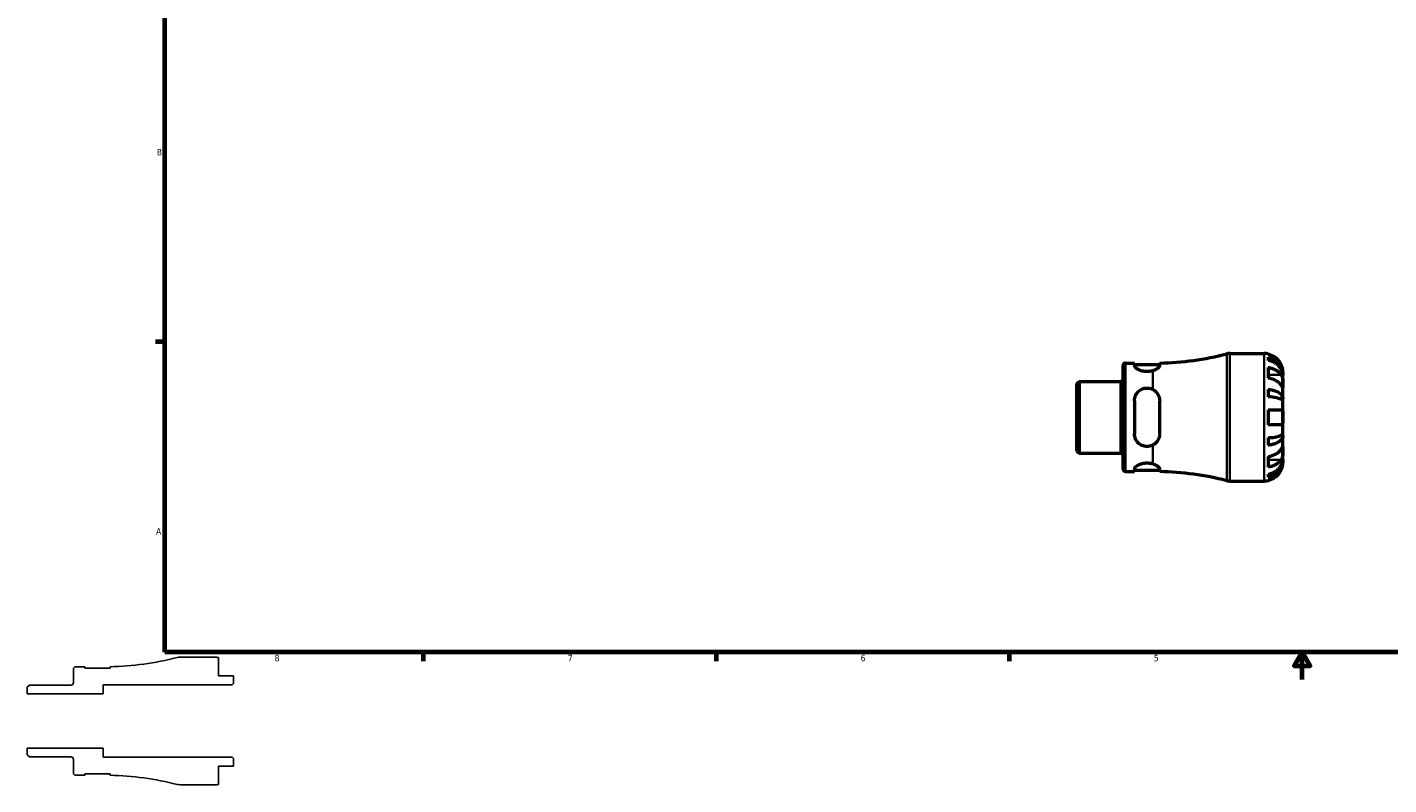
# Model space of a CAD drawing. Header units: inches. Extents: x -1.5 to 38, y -0.9 to 21.4.
# Tile 1 of 6: x -1.5 to 18.3, y -0.9 to 10.1. Entities that reach past the tile are written whole.
import ezdxf

# ---------------------------------------------------------------- set-up
doc = ezdxf.new("R2010")
doc.units = ezdxf.units.IN
doc.header["$MEASUREMENT"] = 0
for name, color, linetype, lineweight in [('Border (ANSI)', 7, 'Continuous', 70), ('Visible (ANSI)', 7, 'Continuous', 50), ('Visible Narrow (ANSI)', 7, 'Continuous', 35)]:
    doc.layers.add(name, color=color, linetype=linetype, lineweight=lineweight)
doc.styles.add('Note Text (ANSI)', font='tahoma.ttf')

# ---------------------------------------------------------------- blocks, each defined once
blk = doc.blocks.new('Borders Default Border')
at = {"layer": 'Border (ANSI)'}
for p, q in [((0.5, 5.5), (0.366, 5.5)), ((4.25, 1), (4.25, 0.866)), ((8.5, 1), (8.5, 0.866)), ((12.75, 1), (12.75, 0.866))]:
    blk.add_line(p, q, dxfattribs=at)
at = {"layer": 'Border (ANSI)', "flags": 128}
for points in [[(0.5, 1), (0.5, 21), (33.5, 21), (33.5, 1), (0.5, 1)], [(17, 0.6), (17, 1), (16.885, 0.8), (17.115, 0.8), (17, 1)]]:
    blk.add_lwpolyline(points, dxfattribs=at)
at = {"layer": 'Border (ANSI)', "color": 5, "true_color": 0x0000ff, "char_height": 0.0945, "attachment_point": 7, "style": 'Note Text (ANSI)'}
for s, insert in [('B', (0.384, 8.203)), ('A', (0.373, 2.703)), ('8', (2.094, 0.863)), ('7', (6.346, 0.866)), ('6', (10.595, 0.864)), ('5', (14.847, 0.864))]:
    blk.add_mtext(s, dxfattribs=dict(at, insert=insert))

msp = doc.modelspace()

# ---------------------------------------------------------------- linework, layer by layer
for p, q in [((1.224, 0.925), (0.724, 0.925)), ((1.279, 0.655), (1.279, 0.92)), ((-0.825, 0.75), (-0.825, 0.557)), ((-0.66, 0.786), (-0.789, 0.786)), ((-0.66, 0.765), (-0.66, 0.786)), ((-0.294, 0.765), (-0.66, 0.765)), ((-0.294, 0.787), (-0.294, 0.765)), ((1.495, 0.655), (1.279, 0.655)), ((1.495, 0.542), (1.495, 0.655)), ((-1.464, 0.52), (-1.495, 0.489)), ((-1.495, 0.489), (-1.495, 0.393)), ((-0.861, 0.52), (-1.464, 0.52)), ((-0.395, 0.393), (-0.395, 0.524)), ((-0.395, 0.524), (1.476, 0.524)), ((1.476, 0.524), (1.495, 0.542)), ((-1.495, 0.393), (-0.395, 0.393)), ((-0.395, -0.393), (-1.495, -0.393)), ((-1.495, -0.393), (-1.495, -0.489)), ((-0.395, -0.524), (-0.395, -0.393)), ((-1.495, -0.489), (-1.464, -0.52)), ((-1.464, -0.52), (-0.861, -0.52)), ((-0.825, -0.557), (-0.825, -0.75)), ((1.476, -0.524), (-0.395, -0.524)), ((1.495, -0.542), (1.476, -0.524)), ((1.495, -0.655), (1.495, -0.542)), ((-0.789, -0.786), (-0.66, -0.786)), ((-0.66, -0.786), (-0.66, -0.765)), ((-0.66, -0.765), (-0.294, -0.765)), ((-0.294, -0.765), (-0.294, -0.787)), ((1.279, -0.92), (1.279, -0.655)), ((1.279, -0.655), (1.495, -0.655)), ((0.724, -0.925), (1.224, -0.925))]:
    msp.add_line(p, q)
for centre, major_axis, start_param, end_param in [((-0.395, 5.186), (-4.267, -1.074), 1.34716, 1.570796), ((0.724, 0.74), (-0.185, 0), 4.712389, 4.959038), ((1.224, 0.655), (-0.265, 0.054), 4.712389, 4.913747), ((-0.789, 0.75), (-0.0364, 0), 4.712389, 6.283185), ((-0.861, 0.557), (0, -0.0364), 0, 1.570796), ((-0.861, -0.557), (0.0364, 0), 0, 1.570796), ((-0.789, -0.75), (0, -0.0364), 4.712389, 6.283185), ((-0.395, -5.186), (4.398, -0.101), 1.34716, 1.570796), ((0.724, -0.74), (0.179, -0.045), 4.712389, 4.959038), ((1.224, -0.655), (0.27, 0), 4.712389, 4.913747)]:
    msp.add_ellipse(centre, major_axis=major_axis, ratio=1, start_param=start_param, end_param=end_param)
at = {"layer": 'Visible (ANSI)'}
for p, q in [((14.402, 3.655), (14.402, 5.155)), ((14.438, 5.192), (14.567, 5.192)), ((14.567, 5.192), (14.567, 5.154)), ((14.567, 5.171), (14.933, 5.171)), ((14.933, 5.155), (14.933, 5.193)), ((15.951, 5.33), (16.451, 5.33)), ((16.505, 5.325), (16.505, 5.318)), ((16.505, 5.275), (16.505, 5.231)), ((16.505, 5.128), (16.505, 4.975)), ((16.722, 5.018), (16.721, 5.018)), ((16.722, 5.018), (16.722, 5.06)), ((16.722, 5.002), (16.722, 5.018)), ((16.722, 4.868), (16.722, 5.002)), ((13.732, 4.895), (13.763, 4.926)), ((13.732, 3.916), (13.732, 4.895)), ((13.763, 4.926), (14.365, 4.926)), ((13.763, 4.926), (13.763, 3.885)), ((16.505, 4.81), (16.505, 4.703)), ((16.722, 4.675), (16.722, 4.868)), ((14.567, 4.646), (14.567, 4.164)), ((14.933, 4.164), (14.933, 4.646)), ((16.722, 4.675), (16.674, 4.675)), ((16.722, 4.636), (16.722, 4.675)), ((16.722, 4.405), (16.722, 4.636)), ((16.505, 4.514), (16.505, 4.297)), ((16.505, 4.514), (16.696, 4.514)), ((16.722, 4.174), (16.722, 4.405)), ((16.696, 4.297), (16.505, 4.297)), ((16.722, 4.136), (16.722, 4.174)), ((16.505, 4.108), (16.505, 4.001)), ((16.722, 4.136), (16.674, 4.136)), ((16.722, 3.942), (16.722, 4.136)), ((13.732, 3.916), (13.763, 3.885)), ((13.763, 3.885), (14.365, 3.885)), ((16.505, 3.836), (16.505, 3.683)), ((16.722, 3.793), (16.721, 3.793)), ((16.722, 3.809), (16.722, 3.942)), ((16.722, 3.793), (16.722, 3.809)), ((16.722, 3.751), (16.722, 3.793)), ((14.438, 3.619), (14.567, 3.619)), ((14.567, 3.657), (14.567, 3.619)), ((14.567, 3.64), (14.933, 3.64)), ((14.933, 3.618), (14.933, 3.656)), ((16.505, 3.58), (16.505, 3.535)), ((15.951, 3.48), (16.451, 3.48)), ((16.505, 3.492), (16.505, 3.486))]:
    msp.add_line(p, q, dxfattribs=at)
for centre, radius, start, end in [((14.438, 5.155), 0.0364, 90, 180), ((14.832, 9.591), 4.4, 271.3185, 284.1319), ((15.951, 5.145), 0.185, 90, 104.1319), ((16.451, 5.06), 0.27, 78.463, 90), ((14.365, 4.962), 0.0364, 270, 0), ((14.365, 3.848), 0.0364, 0, 90), ((14.438, 3.655), 0.0364, 180, 270), ((14.832, -0.781), 4.4, 75.8681, 88.6815), ((15.951, 3.665), 0.185, 255.8681, 270), ((16.451, 3.751), 0.27, 270, 281.537)]:
    msp.add_arc(centre, radius, start, end, dxfattribs=at)
for points, knots in [([(14.832, 5.079), (14.828, 5.078), (14.824, 5.077), (14.797, 5.07), (14.773, 5.067), (14.75, 5.067), (14.727, 5.067), (14.702, 5.07), (14.658, 5.082), (14.638, 5.089), (14.606, 5.106), (14.591, 5.117), (14.572, 5.137), (14.567, 5.146), (14.567, 5.154)], [-0.2104789, -0.2104789, -0.2104789, -0.2104789, -0.1767922, -0.1767922, 0, 0, 0, 0.1767922, 0.1767922, 0.3535843, 0.3535843, 0.5453728, 0.5453728, 0.7371612, 0.7371612, 0.7371612, 0.7371612]), ([(14.933, 5.155), (14.933, 5.153), (14.933, 5.152), (14.932, 5.149), (14.932, 5.147), (14.929, 5.14), (14.925, 5.135), (14.911, 5.12), (14.897, 5.109), (14.866, 5.092), (14.85, 5.085), (14.832, 5.079)], [-0.5490738, -0.5490738, -0.5490738, -0.5490738, -0.5114183, -0.5114183, -0.4703594, -0.4703594, -0.3632409, -0.3632409, -0.1585456, -0.1585456, -0.0000312, -0.0000312, -0.0000312, -0.0000312]), ([(16.696, 5.168), (16.69, 5.18), (16.684, 5.192), (16.666, 5.218), (16.654, 5.233), (16.63, 5.256), (16.616, 5.268), (16.586, 5.288), (16.57, 5.297), (16.54, 5.31), (16.523, 5.315), (16.505, 5.318)], [3.3710401, 3.3710401, 3.3710401, 3.3710401, 3.4664759, 3.4664759, 3.5945092, 3.5945092, 3.7217811, 3.7217811, 3.849053, 3.849053, 3.9723605, 3.9723605, 3.9723605, 3.9723605]), ([(16.505, 5.275), (16.523, 5.272), (16.54, 5.267), (16.57, 5.255), (16.586, 5.246), (16.617, 5.227), (16.631, 5.215), (16.654, 5.192), (16.666, 5.179), (16.686, 5.149), (16.695, 5.134), (16.708, 5.104), (16.713, 5.087), (16.72, 5.052), (16.722, 5.034), (16.722, 5.018)], [0.1303364, 0.1303364, 0.1303364, 0.1303364, 0.2540584, 0.2540584, 0.381276, 0.381276, 0.5084936, 0.5084936, 0.6360304, 0.6360304, 0.7635673, 0.7635673, 0.8915914, 0.8915914, 1.0196155, 1.0196155, 1.0196155, 1.0196155]), ([(16.722, 5.002), (16.722, 5.016), (16.72, 5.032), (16.713, 5.063), (16.708, 5.078), (16.695, 5.105), (16.686, 5.119), (16.666, 5.145), (16.654, 5.157), (16.631, 5.178), (16.617, 5.188), (16.586, 5.205), (16.57, 5.212), (16.54, 5.223), (16.523, 5.228), (16.505, 5.231)], [3.0637481, 3.0637481, 3.0637481, 3.0637481, 3.1917723, 3.1917723, 3.3197964, 3.3197964, 3.4473332, 3.4473332, 3.57487, 3.57487, 3.7020877, 3.7020877, 3.8293053, 3.8293053, 3.9530272, 3.9530272, 3.9530272, 3.9530272]), ([(16.722, 5.06), (16.722, 5.06), (16.722, 5.061), (16.722, 5.065), (16.722, 5.069), (16.721, 5.08), (16.72, 5.09), (16.717, 5.108), (16.715, 5.116), (16.711, 5.131), (16.708, 5.137), (16.704, 5.15), (16.701, 5.157), (16.697, 5.165), (16.696, 5.167), (16.696, 5.168)], [-1.9083114, -1.9083114, -1.9083114, -1.9083114, -1.8410665, -1.8410665, -1.767715, -1.767715, -1.6603296, -1.6603296, -1.5872685, -1.5872685, -1.5326102, -1.5326102, -1.476028, -1.476028, -1.4636078, -1.4636078, -1.4636078, -1.4636078]), ([(16.505, 5.128), (16.523, 5.125), (16.54, 5.121), (16.57, 5.112), (16.586, 5.106), (16.616, 5.092), (16.63, 5.084), (16.654, 5.067), (16.666, 5.057), (16.684, 5.038), (16.69, 5.029), (16.696, 5.021)], [0.1303408, 0.1303408, 0.1303408, 0.1303408, 0.2536482, 0.2536482, 0.3809202, 0.3809202, 0.5081921, 0.5081921, 0.6362254, 0.6362254, 0.7316612, 0.7316612, 0.7316612, 0.7316612]), ([(16.696, 4.868), (16.69, 4.876), (16.684, 4.885), (16.666, 4.904), (16.654, 4.914), (16.63, 4.931), (16.616, 4.939), (16.586, 4.953), (16.57, 4.959), (16.54, 4.968), (16.523, 4.972), (16.505, 4.975)], [3.3710401, 3.3710401, 3.3710401, 3.3710401, 3.4664759, 3.4664759, 3.5945092, 3.5945092, 3.7217811, 3.7217811, 3.849053, 3.849053, 3.9723605, 3.9723605, 3.9723605, 3.9723605]), ([(16.696, 5.021), (16.697, 5.019), (16.699, 5.016), (16.703, 5.008), (16.706, 5.002), (16.711, 4.989), (16.713, 4.982), (16.717, 4.965), (16.719, 4.954), (16.721, 4.929), (16.721, 4.916), (16.722, 4.89), (16.722, 4.878), (16.722, 4.868)], [-0.4426933, -0.4426933, -0.4426933, -0.4426933, -0.4134358, -0.4134358, -0.356428, -0.356428, -0.2966362, -0.2966362, -0.2128548, -0.2128548, -0.1090118, -0.1090118, 0, 0, 0, 0]), ([(14.567, 4.646), (14.567, 4.67), (14.572, 4.695), (14.591, 4.741), (14.606, 4.762), (14.638, 4.793), (14.658, 4.807), (14.702, 4.825), (14.727, 4.829), (14.773, 4.829), (14.797, 4.825), (14.824, 4.814), (14.828, 4.812), (14.832, 4.81)], [0.7103226, 0.7103226, 0.7103226, 0.7103226, 0.902111, 0.902111, 1.0938995, 1.0938995, 1.2706916, 1.2706916, 1.4474838, 1.4474838, 1.624276, 1.624276, 1.6579627, 1.6579627, 1.6579627, 1.6579627]), ([(14.832, 4.81), (14.85, 4.801), (14.866, 4.789), (14.898, 4.757), (14.912, 4.735), (14.926, 4.699), (14.929, 4.687), (14.932, 4.665), (14.933, 4.655), (14.933, 4.646)], [-0.5509609, -0.5509609, -0.5509609, -0.5509609, -0.3907112, -0.3907112, -0.1798954, -0.1798954, -0.0744289, -0.0744289, 0, 0, 0, 0]), ([(16.505, 4.81), (16.523, 4.808), (16.54, 4.806), (16.57, 4.799), (16.586, 4.795), (16.617, 4.785), (16.631, 4.779), (16.654, 4.767), (16.666, 4.759), (16.686, 4.744), (16.695, 4.736), (16.708, 4.72), (16.713, 4.711), (16.72, 4.693), (16.722, 4.684), (16.722, 4.675)], [0.1303364, 0.1303364, 0.1303364, 0.1303364, 0.2540584, 0.2540584, 0.381276, 0.381276, 0.5084936, 0.5084936, 0.6360304, 0.6360304, 0.7635673, 0.7635673, 0.8915914, 0.8915914, 1.0196155, 1.0196155, 1.0196155, 1.0196155]), ([(16.722, 4.868), (16.722, 4.863), (16.722, 4.858), (16.722, 4.849), (16.722, 4.845), (16.721, 4.838), (16.721, 4.837), (16.718, 4.836), (16.717, 4.838), (16.712, 4.843), (16.71, 4.846), (16.706, 4.853), (16.703, 4.857), (16.699, 4.864), (16.697, 4.866), (16.696, 4.868)], [0, 0, 0, 0, 0.0605809, 0.0605809, 0.1253161, 0.1253161, 0.2148329, 0.2148329, 0.2996129, 0.2996129, 0.3587788, 0.3587788, 0.416121, 0.416121, 0.4421601, 0.4421601, 0.4421601, 0.4421601]), ([(16.722, 4.636), (16.722, 4.641), (16.72, 4.645), (16.713, 4.654), (16.708, 4.659), (16.695, 4.666), (16.686, 4.67), (16.666, 4.678), (16.654, 4.681), (16.631, 4.687), (16.617, 4.69), (16.586, 4.695), (16.57, 4.698), (16.54, 4.701), (16.523, 4.702), (16.505, 4.703)], [3.0637481, 3.0637481, 3.0637481, 3.0637481, 3.1917723, 3.1917723, 3.3197964, 3.3197964, 3.4473332, 3.4473332, 3.57487, 3.57487, 3.7020877, 3.7020877, 3.8293053, 3.8293053, 3.9530272, 3.9530272, 3.9530272, 3.9530272]), ([(16.696, 4.514), (16.698, 4.514), (16.7, 4.513), (16.704, 4.512), (16.706, 4.511), (16.711, 4.507), (16.713, 4.504), (16.717, 4.495), (16.719, 4.489), (16.721, 4.471), (16.721, 4.459), (16.722, 4.434), (16.722, 4.42), (16.722, 4.405)], [-0.4398235, -0.4398235, -0.4398235, -0.4398235, -0.4063078, -0.4063078, -0.353671, -0.353671, -0.2963084, -0.2963084, -0.2119376, -0.2119376, -0.1088504, -0.1088504, 0, 0, 0, 0]), ([(16.722, 4.405), (16.722, 4.396), (16.722, 4.388), (16.722, 4.37), (16.722, 4.361), (16.721, 4.34), (16.72, 4.33), (16.717, 4.315), (16.715, 4.31), (16.711, 4.304), (16.708, 4.301), (16.704, 4.298), (16.701, 4.297), (16.697, 4.297), (16.696, 4.297), (16.696, 4.297)], [-1.9083114, -1.9083114, -1.9083114, -1.9083114, -1.8410665, -1.8410665, -1.767715, -1.767715, -1.6603296, -1.6603296, -1.5872685, -1.5872685, -1.5326102, -1.5326102, -1.476028, -1.476028, -1.4636078, -1.4636078, -1.4636078, -1.4636078]), ([(14.832, 4.001), (14.828, 3.999), (14.824, 3.997), (14.797, 3.986), (14.773, 3.981), (14.75, 3.981), (14.727, 3.981), (14.702, 3.986), (14.658, 4.004), (14.638, 4.017), (14.606, 4.049), (14.591, 4.07), (14.572, 4.115), (14.567, 4.14), (14.567, 4.164)], [-0.2104789, -0.2104789, -0.2104789, -0.2104789, -0.1767922, -0.1767922, 0, 0, 0, 0.1767922, 0.1767922, 0.3535843, 0.3535843, 0.5453728, 0.5453728, 0.7371612, 0.7371612, 0.7371612, 0.7371612]), ([(14.933, 4.164), (14.933, 4.16), (14.933, 4.155), (14.932, 4.145), (14.932, 4.14), (14.929, 4.122), (14.925, 4.109), (14.911, 4.074), (14.897, 4.053), (14.866, 4.021), (14.85, 4.01), (14.832, 4.001)], [-0.5490738, -0.5490738, -0.5490738, -0.5490738, -0.5114183, -0.5114183, -0.4703594, -0.4703594, -0.3632409, -0.3632409, -0.1585456, -0.1585456, -0.0000312, -0.0000312, -0.0000312, -0.0000312]), ([(16.505, 4.108), (16.523, 4.109), (16.54, 4.11), (16.57, 4.113), (16.586, 4.115), (16.617, 4.12), (16.631, 4.123), (16.654, 4.129), (16.666, 4.133), (16.686, 4.14), (16.695, 4.144), (16.708, 4.152), (16.713, 4.157), (16.72, 4.166), (16.722, 4.17), (16.722, 4.174)], [0.1303364, 0.1303364, 0.1303364, 0.1303364, 0.2540584, 0.2540584, 0.381276, 0.381276, 0.5084936, 0.5084936, 0.6360304, 0.6360304, 0.7635673, 0.7635673, 0.8915914, 0.8915914, 1.0196155, 1.0196155, 1.0196155, 1.0196155]), ([(16.722, 4.136), (16.722, 4.127), (16.72, 4.118), (16.713, 4.1), (16.708, 4.091), (16.695, 4.075), (16.686, 4.067), (16.666, 4.051), (16.654, 4.044), (16.631, 4.032), (16.617, 4.026), (16.586, 4.016), (16.57, 4.011), (16.54, 4.005), (16.523, 4.002), (16.505, 4.001)], [3.0637481, 3.0637481, 3.0637481, 3.0637481, 3.1917723, 3.1917723, 3.3197964, 3.3197964, 3.4473332, 3.4473332, 3.57487, 3.57487, 3.7020877, 3.7020877, 3.8293053, 3.8293053, 3.9530272, 3.9530272, 3.9530272, 3.9530272]), ([(16.696, 3.942), (16.697, 3.945), (16.699, 3.947), (16.703, 3.954), (16.706, 3.958), (16.711, 3.965), (16.713, 3.968), (16.717, 3.973), (16.719, 3.974), (16.721, 3.974), (16.721, 3.971), (16.722, 3.961), (16.722, 3.953), (16.722, 3.942)], [-0.4426933, -0.4426933, -0.4426933, -0.4426933, -0.4134358, -0.4134358, -0.356428, -0.356428, -0.2966362, -0.2966362, -0.2128548, -0.2128548, -0.1090118, -0.1090118, 0, 0, 0, 0]), ([(16.505, 3.836), (16.523, 3.839), (16.54, 3.842), (16.57, 3.851), (16.586, 3.857), (16.616, 3.872), (16.63, 3.88), (16.654, 3.897), (16.666, 3.907), (16.684, 3.926), (16.69, 3.934), (16.696, 3.942)], [0.1303408, 0.1303408, 0.1303408, 0.1303408, 0.2536482, 0.2536482, 0.3809202, 0.3809202, 0.5081921, 0.5081921, 0.6362254, 0.6362254, 0.7316612, 0.7316612, 0.7316612, 0.7316612]), ([(16.505, 3.58), (16.523, 3.583), (16.54, 3.587), (16.57, 3.598), (16.586, 3.606), (16.617, 3.623), (16.631, 3.633), (16.654, 3.653), (16.666, 3.666), (16.686, 3.692), (16.695, 3.706), (16.708, 3.733), (16.713, 3.748), (16.72, 3.779), (16.722, 3.794), (16.722, 3.809)], [0.1303364, 0.1303364, 0.1303364, 0.1303364, 0.2540584, 0.2540584, 0.381276, 0.381276, 0.5084936, 0.5084936, 0.6360304, 0.6360304, 0.7635673, 0.7635673, 0.8915914, 0.8915914, 1.0196155, 1.0196155, 1.0196155, 1.0196155]), ([(16.722, 3.793), (16.722, 3.777), (16.72, 3.759), (16.713, 3.724), (16.708, 3.707), (16.695, 3.677), (16.686, 3.661), (16.666, 3.632), (16.654, 3.618), (16.631, 3.595), (16.617, 3.584), (16.586, 3.564), (16.57, 3.556), (16.54, 3.544), (16.523, 3.539), (16.505, 3.535)], [3.0637481, 3.0637481, 3.0637481, 3.0637481, 3.1917723, 3.1917723, 3.3197964, 3.3197964, 3.4473332, 3.4473332, 3.57487, 3.57487, 3.7020877, 3.7020877, 3.8293053, 3.8293053, 3.9530272, 3.9530272, 3.9530272, 3.9530272]), ([(16.696, 3.789), (16.69, 3.781), (16.684, 3.773), (16.666, 3.754), (16.654, 3.744), (16.63, 3.727), (16.616, 3.719), (16.586, 3.704), (16.57, 3.698), (16.54, 3.689), (16.523, 3.686), (16.505, 3.683)], [3.3710401, 3.3710401, 3.3710401, 3.3710401, 3.4664759, 3.4664759, 3.5945092, 3.5945092, 3.7217811, 3.7217811, 3.849053, 3.849053, 3.9723605, 3.9723605, 3.9723605, 3.9723605]), ([(16.722, 3.942), (16.722, 3.937), (16.722, 3.931), (16.722, 3.917), (16.722, 3.909), (16.721, 3.89), (16.721, 3.878), (16.718, 3.856), (16.717, 3.845), (16.712, 3.827), (16.71, 3.82), (16.706, 3.807), (16.703, 3.802), (16.699, 3.794), (16.697, 3.792), (16.696, 3.789)], [0, 0, 0, 0, 0.0605809, 0.0605809, 0.1253161, 0.1253161, 0.2148329, 0.2148329, 0.2996129, 0.2996129, 0.3587788, 0.3587788, 0.416121, 0.416121, 0.4421601, 0.4421601, 0.4421601, 0.4421601]), ([(14.567, 3.657), (14.567, 3.665), (14.572, 3.674), (14.591, 3.694), (14.606, 3.704), (14.638, 3.721), (14.658, 3.729), (14.702, 3.74), (14.727, 3.743), (14.773, 3.743), (14.797, 3.74), (14.824, 3.734), (14.828, 3.732), (14.832, 3.731)], [0.7103226, 0.7103226, 0.7103226, 0.7103226, 0.902111, 0.902111, 1.0938995, 1.0938995, 1.2706916, 1.2706916, 1.4474838, 1.4474838, 1.624276, 1.624276, 1.6579627, 1.6579627, 1.6579627, 1.6579627]), ([(14.832, 3.731), (14.85, 3.726), (14.866, 3.719), (14.898, 3.701), (14.912, 3.69), (14.926, 3.675), (14.929, 3.67), (14.932, 3.662), (14.933, 3.659), (14.933, 3.656)], [-0.5509609, -0.5509609, -0.5509609, -0.5509609, -0.3907112, -0.3907112, -0.1798954, -0.1798954, -0.0744289, -0.0744289, 0, 0, 0, 0]), ([(16.505, 3.492), (16.523, 3.496), (16.54, 3.501), (16.57, 3.514), (16.586, 3.522), (16.616, 3.543), (16.63, 3.554), (16.654, 3.578), (16.666, 3.592), (16.684, 3.619), (16.69, 3.631), (16.696, 3.643)], [0.1303408, 0.1303408, 0.1303408, 0.1303408, 0.2536482, 0.2536482, 0.3809202, 0.3809202, 0.5081921, 0.5081921, 0.6362254, 0.6362254, 0.7316612, 0.7316612, 0.7316612, 0.7316612]), ([(16.696, 3.643), (16.698, 3.647), (16.7, 3.651), (16.704, 3.661), (16.706, 3.668), (16.711, 3.681), (16.713, 3.688), (16.717, 3.704), (16.719, 3.713), (16.721, 3.73), (16.721, 3.737), (16.722, 3.748), (16.722, 3.751), (16.722, 3.751)], [-0.4398235, -0.4398235, -0.4398235, -0.4398235, -0.4063078, -0.4063078, -0.353671, -0.353671, -0.2963084, -0.2963084, -0.2119376, -0.2119376, -0.1088504, -0.1088504, 0, 0, 0, 0])]:
    msp.add_open_spline(points, degree=3, knots=knots, dxfattribs=at)
at = {"layer": 'Visible Narrow (ANSI)'}
for p, q in [((14.438, 5.182), (14.438, 3.629)), ((15.906, 3.497), (15.906, 5.313)), ((15.951, 5.319), (15.951, 3.492)), ((16.451, 3.492), (16.451, 5.319)), ((14.832, 4.826), (14.832, 5.069)), ((16.686, 5.021), (16.515, 5.021)), ((14.365, 3.891), (14.365, 4.919)), ((14.832, 3.741), (14.832, 3.984)), ((16.686, 3.789), (16.515, 3.789))]:
    msp.add_line(p, q, dxfattribs=at)

# ---------------------------------------------------------------- block references
msp.add_blockref('Borders Default Border', (0, 0))

doc.saveas('drawing.dxf')
